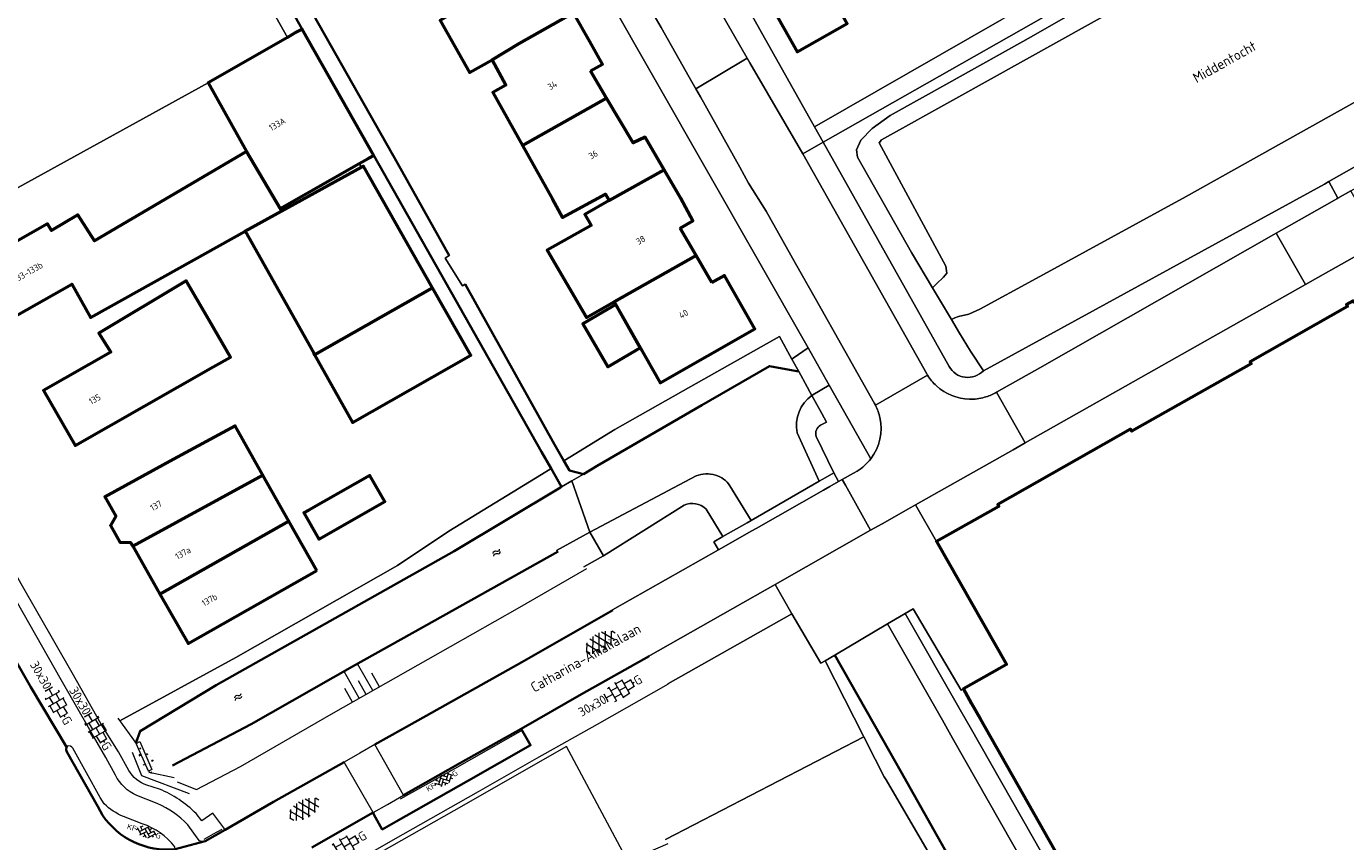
# Model space of a CAD drawing. Header units: metres. Extents: x 113441 to 115918, y 474822 to 477887.
# Tile 97 of 145: x 114415 to 114546, y 476439 to 476520. Entities that reach past the tile are written whole.
import ezdxf
from ezdxf.enums import TextEntityAlignment as Align

# ---------------------------------------------------------------- set-up
doc = ezdxf.new("R2010")
doc.units = ezdxf.units.M
doc.layers.get('0').update_dxf_attribs({"color": 252})
for name, color, linetype, lineweight in [('B-WE-GK-BESCHOEIING-G', 252, 'GK-BESCHOEIING', 35), ('B-WE-GK-KEERWAND_DAMWAND_STAAL-G', 30, 'Continuous', 18), ('B-WE-GR-GROENVOORZIENING-GV', 252, 'Continuous', 18), ('B-WE-GW-TALUD-S', 90, 'Continuous', 18), ('B-WE-GW-TALUD_KRUIN-G', 252, 'Continuous', 18), ('B-WE-IE-TERREINAFSCHEIDING_KUNSTMATIG_HEKWERK-G', 252, 'IE-TERREINAFSCHEIDING-KUNSTMATIG', 18), ('B-WE-KW-KUNSTWERK-G', 170, 'Continuous', 18), ('B-WE-OG-BEBOUWING-GV', 7, 'Continuous', 50), ('B-WE-OG-BEBOUWING-T18', 7, 'Continuous', 50), ('B-WE-OG-BEBOUWING_LUIFEL-GV', 7, 'Continuous', 50), ('B-WE-OG-TERREIN_CULTUURSCHEIDING-GV', 252, 'Continuous', 18), ('B-WE-OG-TERREIN_ERF-GV', 252, 'Continuous', 18), ('B-WE-OG-TOPOGRAFIE-T18', 7, 'Continuous', 18), ('B-WE-OG-WATER-GV', 252, 'Continuous', 18), ('B-WE-OG-WATER-S', 130, 'Continuous', 18), ('B-WE-OG-WATER_SLOOT-GV', 252, 'Continuous', 18), ('B-WE-OG-WEG-GV', 252, 'Continuous', 18), ('B-WE-VH-DREMPEL-G', 30, 'Continuous', 18), ('B-WE-VH-KANTOPSLUITING_ELEMENT_VERLAAGDEBAND-G', 252, 'Continuous', 18), ('B-WE-VH-KANTVERHARDING_ASFALT-G', 60, 'Continuous', 35), ('B-WE-VH-KANTVERHARDING_BETONSTRAATSTEEN-G', 60, 'Continuous', 35), ('B-WE-VH-KANTVERHARDING_TEGEL-G', 60, 'Continuous', 18), ('B-WE-VH-ONVERHARD-GV', 252, 'Continuous', 18), ('B-WE-VH-VERHARDING_ASFALT-S', 252, 'Continuous', 18), ('B-WE-VH-VERHARDING_BETON-S', 252, 'Continuous', 18), ('B-WE-VH-VERHARDING_BETONSTRAATSTEEN-S', 252, 'Continuous', 18), ('B-WE-VH-VERHARDING_GESLOTEN-GV', 252, 'Continuous', 18), ('B-WE-VH-VERHARDING_OPEN-GV', 252, 'Continuous', 18), ('B-WE-VH-VERHARDING_TEGEL-S', 252, 'Continuous', 18)]:
    doc.layers.add(name, color=color, linetype=linetype, lineweight=lineweight)
doc.layers.get('0').freeze()
doc.styles.add('NLCS-ISO', font='NLCS-ISO.ttf')
doc.styles.add('NLCS-ISO-ANNOTATIEF-T18', font='NLCS-ISO.ttf', dxfattribs={"height": 1.8})
doc.linetypes.add('GK-BESCHOEIING', pattern='A,30,-5,[1,NLCS.SHX,S=1,R=0,X=0,Y=0],-5', length=40)
doc.linetypes.add('IE-TERREINAFSCHEIDING-KUNSTMATIG', pattern='A,4,[82,NLCS.SHX,S=0.75,R=90,X=0,Y=0],4,-2', length=10)

# ---------------------------------------------------------------- blocks, each defined once
blk = doc.blocks.new('SVH-TEGEL_300X300_DUN_HALFST_KL-SO')
for p, q in [((-3.08, 0.75), (-3, 0.75)), ((-3, -0.83), (-3, 0.83)), ((-3, 0), (-1.5, 0)), ((-1.84, 1.5), (-1.5, 1.5)), ((-1.5, -1.6), (-1.5, 1.6)), ((-1.5, 0.75), (0, 0.75)), ((0, -1.78), (0, 1.78)), ((0, 1.5), (1.5, 1.5)), ((0, 0), (1.5, 0)), ((1.5, -1.6), (1.5, 1.6)), ((1.5, 0.75), (3, 0.75)), ((3, -0.83), (3, 0.83)), ((3, 0), (3.39, 0)), ((-3.08, -0.75), (-3, -0.75)), ((-1.84, -1.5), (-1.5, -1.5)), ((-1.5, -0.75), (0, -0.75)), ((0, -1.5), (1.5, -1.5)), ((1.5, -0.75), (3, -0.75))]:
    blk.add_line(p, q)
at = {"style": 'NLCS-ISO'}
blk.add_attdef('FORMAAT', text='', height=1.8, dxfattribs=at).set_placement((-3.18, 0), align=Align.MIDDLE_RIGHT)
blk.add_attdef('KLEUR', text='', height=1.8, dxfattribs=at).set_placement((3.49, 0), align=Align.MIDDLE_LEFT)
at = {"style": 'NLCS-ISO', "flags": 1}
blk.add_attdef('FUNCTIE', text='', height=1.8, dxfattribs=at).set_placement((0.12, -3.58), align=Align.MIDDLE_CENTER)
blk = doc.blocks.new('SVH-ASFALT-SO')
at = {"ltscale": 0.1}
for p, q in [((-2.02, 1.3), (-1.1, 2.9)), ((0.22, -0.04), (-1.38, 2.73)), ((-1.15, 0.42), (0.57, 3.38)), ((1.65, -0.13), (-0.28, 3.22)), ((0, 0), (1.96, 3.4)), ((2.92, 0.07), (0.99, 3.42)), ((1.31, -0.14), (3.19, 3.13)), ((4.02, 0.57), (2.43, 3.33)), ((-1.63, 0.76), (-2.07, 1.52)), ((2.79, 0.04), (4.24, 2.55)), ((4.7, 1.8), (4.29, 2.51))]:
    blk.add_line(p, q, dxfattribs=at)
at = {"style": 'NLCS-ISO'}
blk.add_attdef('KLEUR', text='', height=1.8, dxfattribs=at).set_placement((6.35, 1.54), align=Align.MIDDLE_LEFT)
at = {"style": 'NLCS-ISO', "flags": 1}
blk.add_attdef('FUNCTIE', text='', height=1.8, dxfattribs=at).set_placement((0.87, -2.83), align=Align.MIDDLE_CENTER)
blk = doc.blocks.new('SVH-BSS_KEIFORMAAT_KEPER_KL-SO')
for p, q in [((-3.44, -0.47), (-2.97, 0)), ((-3.31, 0.34), (-1.48, -1.48)), ((-2.52, 1.03), (-1.48, 0)), ((-2.23, -0.74), (0, 1.48)), ((-2.23, 0.74), (-1.57, 1.4)), ((-1.77, -1.77), (0, 0)), ((-0.74, 0.74), (1.48, -1.48)), ((-0.1, 1.58), (1.48, 0)), ((0.74, 0.74), (1.4, 1.4)), ((0.74, -0.74), (2.46, 0.98)), ((1.06, -1.91), (2.97, 0)), ((2.23, 0.74), (3.31, -0.34)), ((-0.74, -0.74), (0.5, -1.99)), ((-0.52, -2), (0, -1.48)), ((2.23, -0.74), (2.72, -1.24))]:
    blk.add_line(p, q)
at = {"style": 'NLCS-ISO'}
blk.add_attdef('FORMAAT', text='', height=1.8, dxfattribs=at).set_placement((-3.47, -0.23), align=Align.MIDDLE_RIGHT)
blk.add_attdef('KLEUR', text='', height=1.8, dxfattribs=at).set_placement((3.32, -0.22), align=Align.MIDDLE_LEFT)
at = {"style": 'NLCS-ISO', "flags": 1}
blk.add_attdef('FUNCTIE', text='', height=1.8, dxfattribs=at).set_placement((0.12, -3.58), align=Align.MIDDLE_CENTER)
blk = doc.blocks.new('SGW-TALUD-SO')
for p, q in [((0, 0.502), (0.502, 0.502)), ((0, 0.251), (1.004, 0.251)), ((0, 0), (0.502, 0)), ((0, -0.251), (1.004, -0.251)), ((0, -0.502), (0.502, -0.502))]:
    blk.add_line(p, q)
blk = doc.blocks.new('SVH-BETON-SO')
for p, q in [((-2.09, 0), (-1.91, 0)), ((-2, -0.16), (-2.09, 0)), ((-2, -0.16), (-1.91, 0)), ((-0.52, 0.76), (-0.33, 0.76)), ((-0.43, 0.59), (-0.52, 0.76)), ((-0.43, 0.59), (-0.33, 0.76)), ((1.25, 1.31), (1.16, 1.08)), ((1.16, 1.07), (1.26, 0.97)), ((1.25, 1.31), (1.35, 1.21)), ((1.35, 1.21), (1.26, 0.98)), ((3.15, 0), (3.34, 0)), ((3.25, -0.16), (3.15, 0)), ((3.25, -0.16), (3.34, 0)), ((-1, -0.74), (-0.9, -0.64)), ((-1, -0.74), (-0.77, -0.83)), ((-0.9, -0.64), (-0.67, -0.73)), ((-0.77, -0.83), (-0.67, -0.73)), ((1.15, -0.65), (1.34, -0.65)), ((1.25, -0.81), (1.15, -0.65)), ((1.25, -0.81), (1.34, -0.65))]:
    blk.add_line(p, q)
for centre in [(-1.23, 0.61), (-0.9, 0.04), (0, 0), (0.31, 1.11), (1.25, 0), (2.28, 0.72), (-3.01, -0.16), (-2, -0.65), (-0.07, -0.36), (0, -1.05), (2.24, -0.16), (3.25, -0.65)]:
    blk.add_circle(centre, 0.00119)
at = {"style": 'NLCS-ISO', "flags": 1}
blk.add_attdef('FUNCTIE', text='', height=1.8, dxfattribs=at).set_placement((0.12, -3.58), align=Align.MIDDLE_CENTER)
blk = doc.blocks.new('SOG-WATER-SO')
at = {"flags": 128}
for points in [[(-2.51, 0.56), (-2.43, 0.7, -0.538831), (-0.42, 0.73, 0.605168), (1.26, 0.93, -4.035705)], [(-2.88, -0.71), (-2.79, -0.57, -0.538831), (-0.79, -0.54, 0.605168), (0.89, -0.34, -4.035705)]]:
    blk.add_lwpolyline(points, format="xyb", dxfattribs=at)

msp = doc.modelspace()

# ---------------------------------------------------------------- linework, layer by layer
at = {"layer": 'B-WE-GK-BESCHOEIING-G', "ltscale": 0.5, "flags": 128}
for points in [[(114442.56, 476519.82), (114402.68, 476590.545), (114398.555, 476597.861), (114399.114, 476598.178)], [(114457.169, 476497.319), (114452.048, 476506.508), (114403.999, 476591.297)], [(114449.68, 476507.27), (114442.56, 476519.82)], [(114468.335, 476474.337), (114467.289, 476476.143), (114466.33, 476477.798), (114449.68, 476507.27)], [(114458.755, 476494.472), (114467.628, 476478.55), (114468.567, 476476.927)], [(114482.257, 476482.445), (114488.98, 476486.34), (114491.694, 476485.827)], [(114491.694, 476485.827), (114491.885, 476485.791)], [(114470.498, 476475.59), (114471.86, 476476.42), (114482.257, 476482.445)], [(114468.567, 476476.927), (114469.131, 476475.954), (114470.498, 476475.59)], [(114426.478, 476450.05), (114434.02, 476454.63), (114457.67, 476467.94), (114468.237, 476474.278)], [(114468.237, 476474.278), (114468.335, 476474.337)], [(114467.985, 476467.923), (114454.621, 476460.436), (114447.59, 476456.474), (114437.525, 476450.739), (114429.715, 476446.649)], [(114500.879, 476448.089), (114495.462, 476457.623)], [(114426.062, 476448.865), (114426.478, 476450.05)], [(114502, 476446.118), (114500.879, 476448.089)], [(114519.088, 476412.781), (114520.37, 476413.493), (114502, 476446.118)]]:
    msp.add_lwpolyline(points, dxfattribs=at)
at = {"layer": 'B-WE-GK-KEERWAND_DAMWAND_STAAL-G'}
for points in [[(114426.505, 476450.145), (114426.036, 476449.014), (114426.104, 476448.848)], [(114427.322, 476446.096), (114427.372, 476445.996), (114429.868, 476445.466)]]:
    msp.add_lwpolyline(points, dxfattribs=at)
at = {"layer": 'B-WE-GR-GROENVOORZIENING-GV'}
for points in [[(114551.836, 476534.383), (114552.206, 476534.585), (114550.645, 476537.483), (114549.965, 476538.744), (114549.45, 476539.7), (114526.51, 476526.91), (114494.323, 476508.586), (114506.809, 476486.29)], [(114510.224, 476485.873), (114508.94, 476487.82), (114507.866, 476489.613), (114507.053, 476490.971), (114505.165, 476494.123), (114503.07, 476497.62), (114497.736, 476507.103), (114497.633, 476507.822), (114498.044, 476508.798), (114499.174, 476509.928), (114500.966, 476511.242), (114506.797, 476514.495), (114514.977, 476519.058), (114536.876, 476531.65), (114544.59, 476535.835), (114545.607, 476536.282), (114546.247, 476536.509)], [(114478.655, 476439.282), (114498.366, 476449.482), (114494.525, 476457.055), (114494.084, 476456.81), (114491.205, 476461.731), (114478.873, 476454.745)]]:
    msp.add_lwpolyline(points, dxfattribs=at)
msp.add_lwpolyline([(114506.809, 476486.29, 0.4984884), (114510.224, 476485.873)], format="xyb", dxfattribs=at)
msp.add_lwpolyline([(114563.886, 476355.456), (114563.384, 476356.336), (114557.051, 476367.441), (114544.473, 476389.358), (114531.344, 476412.687), (114531.654, 476412.863), (114509.909, 476451.297), (114509.893, 476451.325), (114509.046, 476452.822), (114508.232, 476454.261), (114508.015, 476454.138), (114503.244, 476462.218), (114502.469, 476461.761), (114507.922, 476452.171), (114508.9, 476450.45), (114543.666, 476389.306), (114546.024, 476385.16), (114562.129, 476357.097), (114562.259, 476356.966), (114563.052, 476356.168), (114563.618, 476355.244), (114563.783, 476354.349), (114565.337, 476351.585), (114565.885, 476351.95)], close=True, dxfattribs=at)
at = {"layer": 'B-WE-GW-TALUD_KRUIN-G'}
for points in [[(114430.156, 476445.026), (114432.076, 476444.254), (114436.447, 476446.547), (114445.699, 476451.891), (114455.098, 476457.218), (114463.951, 476462.242), (114470.848, 476466.219)], [(114424.262, 476451.357), (114426.104, 476448.848)]]:
    msp.add_lwpolyline(points, dxfattribs=at)
at = {"layer": 'B-WE-IE-TERREINAFSCHEIDING_KUNSTMATIG_HEKWERK-G'}
for points in [[(114478.876, 476438.856), (114474.904, 476437.137), (114468.813, 476448.534), (114457.642, 476442.157), (114438.83, 476431.474), (114447.806, 476415.646)], [(114425.694, 476447.966), (114426.614, 476445.662), (114431.355, 476443.868)]]:
    msp.add_lwpolyline(points, dxfattribs=at)
at = {"layer": 'B-WE-KW-KUNSTWERK-G'}
msp.add_lwpolyline([(114426.104, 476448.848), (114426.466, 476449.016), (114427.654, 476446.25), (114427.322, 476446.096), (114426.104, 476448.848)], dxfattribs=at)
at = {"layer": 'B-WE-OG-BEBOUWING-GV'}
for points in [[(114467.756, 476524.597), (114466.668, 476526.522), (114465.383, 476525.798), (114463.829, 476528.543), (114455.564, 476523.883), (114457.144, 476521.176), (114456.272, 476520.686), (114459.179, 476515.513), (114461.432, 476516.749), (114464.133, 476518.389), (114469.536, 476521.435)], [(114491.685, 476529.233), (114486.721, 476526.432), (114491.723, 476517.564), (114496.691, 476520.359)], [(114471.212, 476515.676), (114472.404, 476516.348), (114471.144, 476518.577), (114469.536, 476521.435), (114464.133, 476518.389), (114461.432, 476516.749), (114462.812, 476514.233), (114461.497, 476513.511), (114464.448, 476508.24), (114472.813, 476512.957)], [(114449.68, 476507.27), (114442.56, 476519.82), (114441.994, 476519.5), (114441.128, 476518.999), (114433.23, 476514.47), (114437.04, 476507.64), (114440.382, 476501.981), (114448.246, 476506.454), (114449.115, 476506.949)], [(114472.813, 476512.957), (114464.448, 476508.24), (114467.42, 476502.93), (114468.438, 476501.112), (114472.693, 476503.423), (114473.077, 476502.78), (114478.509, 476505.843), (114476.635, 476509.077), (114475.43, 476508.515)], [(114436.92, 476499.74), (114440.531, 476501.729), (114440.382, 476501.981), (114437.04, 476507.64), (114421.945, 476498.782), (114420.297, 476501.375), (114417.672, 476499.807), (114417.271, 476500.478), (114410.276, 476496.484), (114411.402, 476494.513), (114411.03, 476493.955), (114412.172, 476491.958), (114412.841, 476491.995), (114413.448, 476490.934), (114419.719, 476494.472), (114421.568, 476491.162), (114425, 476493.08)], [(114455.528, 476494.121), (114448.652, 476506.201), (114448.457, 476506.094), (114440.531, 476501.729), (114436.92, 476499.74), (114443.72, 476487.62), (114443.813, 476487.454)], [(114480.124, 476500.049), (114481.377, 476500.756), (114480.132, 476503.041), (114478.509, 476505.843), (114473.077, 476502.78), (114470.64, 476501.406), (114471.261, 476500.288), (114466.9, 476497.865), (114470.801, 476491.16), (114473.519, 476492.703), (114473.557, 476492.725), (114481.705, 476497.319)], [(114483.261, 476494.633), (114481.705, 476497.319), (114473.557, 476492.725), (114478.136, 476484.684), (114487.531, 476490.034), (114484.508, 476495.343)], [(114433.36, 476490.83), (114431.05, 476494.79), (114422.38, 476489.6), (114423.561, 476487.701), (114416.88, 476483.898), (114420.021, 476478.428), (114433.73, 476486.246), (114435.459, 476487.232)], [(114455.528, 476494.121), (114443.813, 476487.454), (114447.581, 476480.738), (114459.337, 476487.429)], [(114438.679, 476475.49), (114438.51, 476475.79), (114435.91, 476480.404), (114429.81, 476477.07), (114422.973, 476473.333), (114424.058, 476471.419), (114423.547, 476470.497), (114424.484, 476468.844), (114425.538, 476468.81), (114425.756, 476468.427)], [(114441.252, 476470.924), (114438.679, 476475.49), (114425.756, 476468.427), (114428.457, 476463.664)], [(114443.247, 476472.023), (114442.754, 476471.742), (114444.229, 476469.144), (114450.791, 476472.868), (114449.308, 476475.473)], [(114444.02, 476466.01), (114441.252, 476470.924), (114428.457, 476463.664), (114431.24, 476458.758)]]:
    msp.add_lwpolyline(points, close=True, dxfattribs=at)
msp.add_lwpolyline([(114579.957, 476436.125), (114569.851, 476453.976), (114547.726, 476493.06), (114547.015, 476492.677), (114546.935, 476492.823), (114546.269, 476492.458), (114546.374, 476492.266), (114536.724, 476486.757), (114536.816, 476486.566), (114524.953, 476479.87), (114524.848, 476480.056), (114511.664, 476472.583), (114511.77, 476472.39), (114505.573, 476468.89), (114512.509, 476456.669), (114511.817, 476456.28), (114508.232, 476454.261), (114509.046, 476452.822), (114509.893, 476451.325), (114509.909, 476451.297), (114531.654, 476412.863)], dxfattribs=at)
at = {"layer": 'B-WE-OG-BEBOUWING_LUIFEL-GV'}
msp.add_lwpolyline([(114473.716, 476492.445), (114470.451, 476490.532), (114472.921, 476486.269), (114476.155, 476488.163)], close=True, dxfattribs=at)
at = {"layer": 'B-WE-OG-TERREIN_CULTUURSCHEIDING-GV'}
for points in [[(114494.9, 476484.45), (114493.282, 476483.466), (114493.192, 476483.411), (114494.181, 476481.611), (114494.65, 476480.757), (114494.058, 476480.47)], [(114499.046, 476477.121), (114494.9, 476484.45)], [(114493.633, 476479.353), (114495.365, 476475.715), (114495.851, 476474.859), (114496.215, 476475.065), (114497.321, 476475.693), (114497.695, 476475.906)], [(114480.497, 476472.506), (114472.484, 476467.474), (114470.544, 476466.4)], [(114483.91, 476468.081), (114483.462, 476468.87), (114484.358, 476469.385), (114482.685, 476472.12)], [(114473.396, 476462.114), (114483.91, 476468.081)], [(114450.393, 476405.93), (114505.323, 476437.043), (114500.556, 476445.212), (114500.373, 476445.526), (114499.483, 476447.28), (114498.366, 476449.482), (114478.655, 476439.282)]]:
    msp.add_lwpolyline(points, dxfattribs=at)
for points in [[(114494.058, 476480.47, 0.3703967), (114493.633, 476479.353)], [(114497.695, 476475.906, 0.0929746), (114499.046, 476477.121)], [(114482.685, 476472.12, 0.3113452), (114480.497, 476472.506)]]:
    msp.add_lwpolyline(points, format="xyb", dxfattribs=at)
at = {"layer": 'B-WE-OG-TERREIN_ERF-GV'}
for points in [[(114403.999, 476591.297), (114452.048, 476506.508), (114457.169, 476497.319), (114456.782, 476497.069), (114458.485, 476494.298), (114458.755, 476494.472), (114467.628, 476478.55), (114468.567, 476476.927), (114469.144, 476477.282), (114473.638, 476480.042), (114481.179, 476484.294), (114489.982, 476489.258), (114491.204, 476487.032), (114491.346, 476487.132), (114492.81, 476488.16), (114472.7, 476523.46)], [(114481.24, 476531.9), (114493.448, 476510.123), (114512.04, 476520.76)], [(114496.691, 476520.359), (114491.723, 476517.564), (114486.721, 476526.432)], [(114469.536, 476521.435), (114471.144, 476518.577), (114472.404, 476516.348), (114471.212, 476515.676), (114472.813, 476512.957), (114475.43, 476508.515), (114476.635, 476509.077), (114478.509, 476505.843), (114480.132, 476503.041), (114481.377, 476500.756), (114480.124, 476500.049), (114481.705, 476497.319), (114483.261, 476494.633), (114484.508, 476495.343), (114487.531, 476490.034), (114478.136, 476484.684), (114473.557, 476492.725), (114473.519, 476492.703), (114470.801, 476491.16), (114466.9, 476497.865), (114471.261, 476500.288), (114470.64, 476501.406), (114473.077, 476502.78), (114472.693, 476503.423), (114468.438, 476501.112), (114467.42, 476502.93), (114464.448, 476508.24), (114461.497, 476513.511), (114462.812, 476514.233), (114461.432, 476516.749), (114459.179, 476515.513), (114456.272, 476520.686)], [(114410.276, 476496.484), (114417.271, 476500.478), (114417.672, 476499.807), (114420.297, 476501.375), (114421.945, 476498.782), (114437.04, 476507.64), (114433.23, 476514.47), (114399.368, 476495.823)], [(114424.458, 476451.09), (114435.999, 476457.377), (114452.058, 476466.511), (114457.153, 476469.918), (114466.331, 476475.554), (114467.289, 476476.143), (114466.33, 476477.798), (114449.68, 476507.27), (114449.115, 476506.949), (114448.246, 476506.454), (114448.457, 476506.094), (114448.652, 476506.201), (114455.528, 476494.121), (114459.337, 476487.429), (114447.581, 476480.738), (114443.813, 476487.454), (114443.72, 476487.62), (114436.92, 476499.74), (114425, 476493.08), (114421.568, 476491.162), (114419.719, 476494.472), (114413.448, 476490.934)], [(114422.617, 476450.739), (114422.618, 476450.738)]]:
    msp.add_lwpolyline(points, dxfattribs=at)
for points in [[(114448.457, 476506.094), (114448.246, 476506.454), (114440.382, 476501.981), (114440.531, 476501.729)], [(114433.36, 476490.83), (114435.459, 476487.232), (114433.73, 476486.246), (114420.021, 476478.428), (114416.88, 476483.898), (114423.561, 476487.701), (114422.38, 476489.6), (114431.05, 476494.79)], [(114441.252, 476470.924), (114444.02, 476466.01), (114431.24, 476458.758), (114428.457, 476463.664), (114425.756, 476468.427), (114425.538, 476468.81), (114424.484, 476468.844), (114423.547, 476470.497), (114424.058, 476471.419), (114422.973, 476473.333), (114429.81, 476477.07), (114435.91, 476480.404), (114438.51, 476475.79), (114438.679, 476475.49)], [(114443.247, 476472.023), (114449.308, 476475.473), (114450.791, 476472.868), (114444.229, 476469.144), (114442.754, 476471.742)]]:
    msp.add_lwpolyline(points, close=True, dxfattribs=at)
at = {"layer": 'B-WE-OG-WATER-GV'}
for points in [[(114403.999, 476591.297), (114403.91, 476591.246), (114400.908, 476596.461), (114401.032, 476596.533), (114399.86, 476598.601), (114399.114, 476598.178), (114398.555, 476597.861), (114402.68, 476590.545), (114442.56, 476519.82), (114449.68, 476507.27), (114466.33, 476477.798), (114467.289, 476476.143), (114468.335, 476474.337), (114469.358, 476474.93), (114470.498, 476475.59), (114469.131, 476475.954), (114468.567, 476476.927), (114467.628, 476478.55), (114458.755, 476494.472), (114458.485, 476494.298), (114456.782, 476497.069), (114457.169, 476497.319), (114452.048, 476506.508)], [(114500.704, 476460.718), (114495.462, 476457.623), (114500.879, 476448.089), (114502, 476446.118), (114520.37, 476413.493), (114519.088, 476412.781), (114506.882, 476406.126), (114507.307, 476405.249), (114508.207, 476405.753), (114512.906, 476396.213), (114512.881, 476396.177), (114519.529, 476382.556), (114532.844, 476389.652), (114532.878, 476389.575), (114533.831, 476387.433), (114533.925, 476387.222), (114535.382, 476384.121), (114541.942, 476388.187), (114539.159, 476393.082), (114507.162, 476449.359), (114506.148, 476451.143)]]:
    msp.add_lwpolyline(points, close=True, dxfattribs=at)
for points in [[(114547.81, 476535.4), (114507.475, 476512.928), (114500.12, 476508.83), (114499.87, 476508.52), (114506.5, 476496.26), (114506.6, 476495.57), (114506.27, 476495.17), (114505.555, 476494.492), (114505.165, 476494.123), (114507.053, 476490.971), (114507.404, 476491.114), (114507.76, 476491.26), (114508.79, 476491.48), (114509.86, 476491.98), (114515.462, 476495.039), (114530.37, 476503.18), (114560.41, 476520.02)], [(114493.192, 476483.411), (114493.024, 476483.717), (114492.719, 476484.272), (114491.885, 476485.791), (114491.694, 476485.827), (114488.98, 476486.34), (114482.257, 476482.445), (114471.86, 476476.42), (114470.498, 476475.59), (114469.358, 476474.93), (114471.14, 476469.84), (114481.691, 476475.417)], [(114485.061, 476474.448), (114487.162, 476470.997), (114493.919, 476474.883), (114491.716, 476479.717)], [(114467.822, 476468.014), (114471.14, 476469.84), (114469.358, 476474.93), (114468.335, 476474.337), (114468.237, 476474.278), (114457.67, 476467.94), (114434.02, 476454.63), (114426.503, 476450.065)]]:
    msp.add_lwpolyline(points, dxfattribs=at)
for points in [[(114491.716, 476479.717, -0.2922918), (114493.192, 476483.411)], [(114481.691, 476475.417, -0.1763744), (114483.619, 476475.498)], [(114483.619, 476475.498, -0.1621465), (114485.061, 476474.448)]]:
    msp.add_lwpolyline(points, format="xyb", dxfattribs=at)
at = {"layer": 'B-WE-OG-WATER_SLOOT-GV'}
for points in [[(114402.68, 476590.545), (114401.248, 476589.714), (114409.206, 476575.602), (114433.828, 476531.943), (114441.128, 476518.999), (114441.994, 476519.5), (114442.56, 476519.82)], [(114595.188, 476532.266), (114598.76, 476534.281), (114599.169, 476534.512), (114598.195, 476536.626), (114596.962, 476538.743), (114596.017, 476540.365), (114581.308, 476532.042), (114560.41, 476520.02), (114530.37, 476503.18), (114515.462, 476495.039), (114509.86, 476491.98), (114508.79, 476491.48), (114507.76, 476491.26), (114507.404, 476491.114), (114507.053, 476490.971), (114507.866, 476489.613), (114508.94, 476487.82), (114510.224, 476485.873), (114544.108, 476504.419), (114544.53, 476504.659), (114593.671, 476532.569)], [(114482.257, 476482.445), (114488.98, 476486.34), (114491.694, 476485.827), (114491.885, 476485.791), (114491.204, 476487.032), (114489.982, 476489.258), (114481.179, 476484.294), (114473.638, 476480.042), (114469.144, 476477.282), (114468.567, 476476.927), (114469.131, 476475.954), (114470.498, 476475.59), (114471.86, 476476.42)], [(114508.9, 476450.45), (114507.922, 476452.171), (114502.469, 476461.761), (114501.897, 476461.423), (114500.704, 476460.718), (114506.148, 476451.143), (114507.162, 476449.359), (114539.159, 476393.082), (114541.942, 476388.187), (114543.666, 476389.306)], [(114502, 476446.118), (114500.879, 476448.089), (114495.462, 476457.623), (114494.525, 476457.055), (114498.366, 476449.482), (114499.483, 476447.28), (114500.373, 476445.526), (114500.556, 476445.212), (114505.323, 476437.043), (114509.843, 476429.297), (114516.636, 476416.918), (114519.088, 476412.781), (114520.37, 476413.493)]]:
    msp.add_lwpolyline(points, close=True, dxfattribs=at)
for points in [[(114546.247, 476536.509), (114545.607, 476536.282), (114544.59, 476535.835), (114536.876, 476531.65), (114514.977, 476519.058), (114506.797, 476514.495), (114500.966, 476511.242), (114499.174, 476509.928), (114498.044, 476508.798), (114497.633, 476507.822), (114497.736, 476507.103), (114503.07, 476497.62), (114505.165, 476494.123), (114505.555, 476494.492), (114506.27, 476495.17), (114506.6, 476495.57), (114506.5, 476496.26), (114499.87, 476508.52), (114500.12, 476508.83), (114507.475, 476512.928), (114547.81, 476535.4)], [(114494.65, 476480.757), (114494.181, 476481.611), (114493.192, 476483.411)], [(114491.716, 476479.717), (114493.919, 476474.883), (114494.506, 476475.221), (114495.365, 476475.715), (114493.633, 476479.353)], [(114494.058, 476480.47), (114494.65, 476480.757)], [(114468.237, 476474.278), (114468.335, 476474.337), (114467.289, 476476.143), (114466.331, 476475.554), (114457.153, 476469.918), (114452.058, 476466.511), (114435.999, 476457.377), (114424.458, 476451.09)], [(114481.691, 476475.417), (114471.14, 476469.84), (114472.484, 476467.474), (114480.497, 476472.506)], [(114482.685, 476472.12), (114484.358, 476469.385), (114486.767, 476470.77), (114487.162, 476470.997), (114485.061, 476474.448)], [(114426.503, 476450.065), (114434.02, 476454.63), (114457.67, 476467.94), (114468.237, 476474.278)], [(114470.544, 476466.4), (114472.484, 476467.474), (114471.14, 476469.84), (114467.822, 476468.014)]]:
    msp.add_lwpolyline(points, dxfattribs=at)
for points in [[(114493.192, 476483.411, 0.2922918), (114491.716, 476479.717)], [(114493.633, 476479.353, -0.3703967), (114494.058, 476480.47)], [(114483.619, 476475.498, 0.1763744), (114481.691, 476475.417)], [(114485.061, 476474.448, 0.1621465), (114483.619, 476475.498)], [(114480.497, 476472.506, -0.3113452), (114482.685, 476472.12)]]:
    msp.add_lwpolyline(points, format="xyb", dxfattribs=at)
at = {"layer": 'B-WE-OG-WEG-GV'}
msp.add_lwpolyline([(114595.556, 476531.605), (114595.188, 476532.266), (114593.671, 476532.569), (114544.53, 476504.659), (114545.417, 476503.023), (114546.709, 476503.76)], close=True, dxfattribs=at)
at = {"layer": 'B-WE-VH-DREMPEL-G'}
for points in [[(114449.787, 476448.721), (114448.309, 476447.867), (114446.749, 476446.974)], [(114452.633, 476443.694), (114449.787, 476448.721)], [(114449.624, 476441.986), (114446.749, 476446.974)], [(114449.624, 476441.986), (114451.055, 476442.777), (114452.633, 476443.694)]]:
    msp.add_lwpolyline(points, dxfattribs=at)
at = {"layer": 'B-WE-VH-KANTOPSLUITING_ELEMENT_VERLAAGDEBAND-G'}
for points in [[(114452.345, 476443.321), (114457.737, 476446.337), (114464.504, 476450.181)], [(114434.583, 476440.277), (114433.741, 476439.816), (114432.82, 476439.28)]]:
    msp.add_lwpolyline(points, dxfattribs=at)
at = {"layer": 'B-WE-VH-KANTVERHARDING_ASFALT-G'}
msp.add_lwpolyline([(114446.749, 476446.974), (114439.737, 476443.036), (114434.935, 476440.266), (114432.95, 476439.144), (114429.966, 476438.337, -0.2776302), (114422.745, 476441.726), (114422.269, 476442.575), (114419.221, 476447.989, -0.3147395), (114419.208, 476448.45), (114415.629, 476454.418), (114413.369, 476458.372), (114413.214, 476458.299), (114407.787, 476467.784), (114402.391, 476477.445), (114397.689, 476485.787), (114393.914, 476492.454), (114386.997, 476504.674), (114382.948, 476511.864), (114376.422, 476523.36)], format="xyb", dxfattribs=at)
for points in [[(114473.422, 476462.071), (114464.375, 476456.917), (114454.05, 476451.113), (114449.787, 476448.721)], [(114452.633, 476443.694), (114458.284, 476446.903), (114464.333, 476450.294), (114470.325, 476453.718), (114477.049, 476457.514)], [(114443.545, 476438.501), (114449.624, 476441.986)]]:
    msp.add_lwpolyline(points, dxfattribs=at)
at = {"layer": 'B-WE-VH-KANTVERHARDING_BETONSTRAATSTEEN-G'}
msp.add_lwpolyline([(114449.624, 476441.986), (114449.696, 476441.793), (114450.534, 476440.302), (114451.895, 476441.067), (114459.081, 476445.156), (114465.254, 476448.656), (114464.333, 476450.294)], dxfattribs=at)
at = {"layer": 'B-WE-VH-KANTVERHARDING_TEGEL-G'}
for points in [[(114432.95, 476439.144, -0.3820855), (114432.255, 476439.318), (114431.209, 476440.747, 0.1101768), (114428.184, 476442.856), (114426.16, 476443.659, -0.1704743), (114424.029, 476445.675), (114423.071, 476447.449), (114421.505, 476450.195), (114418.629, 476455.162), (114413.613, 476464.02), (114408.958, 476472.348), (114403.132, 476482.63), (114398.02, 476491.659)], [(114434.935, 476440.266), (114434.802, 476440.451), (114433.714, 476441.921), (114432.612, 476441.14), (114432.064, 476441.866, 0.0931279), (114428.405, 476444.308), (114427.147, 476444.689, -0.1722731), (114425.359, 476446.154), (114424.34, 476447.999), (114422.618, 476450.739), (114419.745, 476455.855), (114414.685, 476464.71), (114409.999, 476473.02), (114404.299, 476483.225), (114398.915, 476492.652)], [(114429.966, 476438.337), (114429.917, 476438.567, 0.1509315), (114426.7, 476440.851), (114424.831, 476441.571, -0.0927903), (114422.922, 476442.837), (114422.514, 476443.474), (114419.811, 476448.353, 0.3736942), (114419.259, 476448.561), (114419.208, 476448.45)]]:
    msp.add_lwpolyline(points, format="xyb", dxfattribs=at)
msp.add_lwpolyline([(114445.892, 476435.968), (114451.612, 476439.266), (114460.088, 476444.077), (114465.893, 476447.381), (114471.9, 476450.741), (114478.955, 476454.759)], dxfattribs=at)
at = {"layer": 'B-WE-VH-ONVERHARD-GV'}
msp.add_lwpolyline([(114382.467, 476532.045), (114391.74, 476515.535), (114394.318, 476510.942), (114394.593, 476511.097), (114395.393, 476509.711), (114395.482, 476509.557), (114392.821, 476508.021), (114394.507, 476504.607), (114396.217, 476501.544), (114399.053, 476496.394), (114399.368, 476495.823), (114433.23, 476514.47), (114441.128, 476518.999), (114433.828, 476531.943)], dxfattribs=at)
at = {"layer": 'B-WE-VH-VERHARDING_GESLOTEN-GV'}
for points in [[(114482.7, 476524.048), (114477.547, 476521.171), (114478.223, 476519.982), (114481.011, 476515.058), (114481.666, 476513.889), (114486.757, 476516.933), (114486.124, 476518.023), (114483.349, 476522.899)], [(114492.279, 476507.423), (114487.022, 476516.476), (114486.757, 476516.933), (114481.666, 476513.889), (114481.887, 476513.494), (114482.122, 476513.075), (114486.031, 476506.098), (114486.913, 476504.523), (114488.65, 476501.73), (114491.568, 476496.542), (114493.512, 476493.087), (114499.411, 476482.601), (114499.496, 476482.447), (114504.686, 476485.423), (114504.605, 476485.558)], [(114546.709, 476503.76), (114545.417, 476503.023), (114545.305, 476502.959), (114545.075, 476502.828), (114540.603, 476500.279), (114539.299, 476499.535), (114542.207, 476494.431), (114543.451, 476495.133), (114548.121, 476497.772), (114549.588, 476498.601)], [(114542.207, 476494.431), (114539.299, 476499.535), (114515.82, 476486.151), (114511.53, 476483.732), (114514.37, 476478.702)]]:
    msp.add_lwpolyline(points, close=True, dxfattribs=at)
for points in [[(114504.686, 476485.423), (114499.496, 476482.447)], [(114497.695, 476475.906), (114497.321, 476475.693), (114496.215, 476475.065), (114496.524, 476474.51), (114499.028, 476470.019), (114500.171, 476470.669), (114503.026, 476472.292), (114503.493, 476472.555), (114513.171, 476478.024), (114514.37, 476478.702), (114511.53, 476483.732)], [(114511.53, 476483.732), (114511.417, 476483.669)], [(114476.937, 476457.486), (114489.562, 476464.636), (114499.028, 476470.019), (114496.524, 476474.51), (114496.215, 476475.065), (114495.851, 476474.859), (114494.968, 476474.358), (114494.341, 476474.002), (114487.653, 476470.206), (114487.224, 476469.962), (114483.91, 476468.081), (114473.396, 476462.114)]]:
    msp.add_lwpolyline(points, dxfattribs=at)
for points in [[(114505.559, 476484.375, -0.0681497), (114504.686, 476485.423)], [(114508.839, 476483.047, -0.1804433), (114505.559, 476484.375)], [(114511.417, 476483.669, -0.0580606), (114510.336, 476483.229)], [(114499.496, 476482.447, -0.0666212), (114499.95, 476481.212)], [(114510.336, 476483.229, -0.074767), (114508.839, 476483.047)], [(114499.95, 476481.212, -0.22191), (114499.046, 476477.121)], [(114499.046, 476477.121, -0.0929746), (114497.695, 476475.906)]]:
    msp.add_lwpolyline(points, format="xyb", dxfattribs=at)
at = {"layer": 'B-WE-VH-VERHARDING_OPEN-GV'}
for points in [[(114438.254, 476590.44), (114438.047, 476590.807), (114437.367, 476592.011), (114436.343, 476593.825), (114435.969, 476594.486), (114435.664, 476595.026), (114418.92, 476624.67), (114410.6, 476639.59), (114404.89, 476649.94), (114403.89, 476651.29), (114402.75, 476652.15), (114402.58, 476652.195), (114401.23, 476652.55), (114399.672, 476652.156), (114419.94, 476616.8), (114438.81, 476583.44), (114456.93, 476551.29), (114472.7, 476523.46), (114492.81, 476488.16), (114494.9, 476484.45), (114499.046, 476477.121)], [(114499.496, 476482.447), (114499.411, 476482.601), (114493.512, 476493.087), (114491.568, 476496.542), (114488.65, 476501.73), (114486.913, 476504.523), (114486.031, 476506.098), (114482.122, 476513.075), (114481.887, 476513.494), (114481.666, 476513.889), (114481.011, 476515.058), (114478.223, 476519.982), (114477.547, 476521.171), (114476.964, 476522.197), (114473.513, 476528.266), (114468.4, 476537.26), (114468.318, 476537.406), (114464.9, 476543.457), (114455.84, 476559.5), (114442.92, 476582.18), (114438.254, 476590.44)], [(114506.809, 476486.29), (114494.323, 476508.586), (114492.279, 476507.423), (114504.605, 476485.558), (114504.686, 476485.423)], [(114539.299, 476499.535), (114540.603, 476500.279), (114545.075, 476502.828), (114545.305, 476502.959), (114545.417, 476503.023), (114544.53, 476504.659), (114544.108, 476504.419), (114510.224, 476485.873)], [(114511.417, 476483.669), (114511.53, 476483.732), (114515.82, 476486.151), (114539.299, 476499.535)], [(114548.121, 476497.772), (114543.451, 476495.133), (114542.207, 476494.431), (114514.37, 476478.702), (114513.171, 476478.024), (114503.493, 476472.555), (114505.573, 476468.89), (114511.77, 476472.39), (114511.664, 476472.583), (114524.848, 476480.056), (114524.953, 476479.87), (114536.816, 476486.566), (114536.724, 476486.757), (114546.374, 476492.266)], [(114478.873, 476454.745), (114491.205, 476461.731), (114489.562, 476464.636), (114476.937, 476457.486)], [(114422.618, 476450.738), (114422.617, 476450.739)]]:
    msp.add_lwpolyline(points, dxfattribs=at)
for points in [[(114549.45, 476539.7), (114548.92, 476541.94), (114545.28, 476539.804), (114527.72, 476529.5), (114512.04, 476520.76), (114493.448, 476510.123), (114494.323, 476508.586), (114526.51, 476526.91)], [(114481.24, 476531.9), (114478.988, 476530.699), (114479.66, 476529.44), (114482.7, 476524.048), (114483.349, 476522.899), (114486.124, 476518.023), (114486.757, 476516.933), (114487.022, 476516.476), (114492.279, 476507.423), (114494.323, 476508.586), (114493.448, 476510.123)], [(114492.81, 476488.16), (114491.346, 476487.132), (114491.204, 476487.032), (114491.885, 476485.791), (114492.719, 476484.272), (114493.024, 476483.717), (114493.192, 476483.411), (114493.282, 476483.466), (114494.9, 476484.45)], [(114487.653, 476470.206), (114494.341, 476474.002), (114494.968, 476474.358), (114495.851, 476474.859), (114495.365, 476475.715), (114494.506, 476475.221), (114493.919, 476474.883), (114487.162, 476470.997), (114486.767, 476470.77), (114484.358, 476469.385), (114483.462, 476468.87), (114483.91, 476468.081), (114487.224, 476469.962)], [(114501.897, 476461.423), (114502.469, 476461.761), (114503.244, 476462.218), (114508.015, 476454.138), (114508.232, 476454.261), (114511.817, 476456.28), (114512.509, 476456.669), (114505.573, 476468.89), (114503.493, 476472.555), (114503.026, 476472.292), (114500.171, 476470.669), (114499.028, 476470.019), (114489.562, 476464.636), (114491.205, 476461.731), (114494.084, 476456.81), (114494.525, 476457.055), (114495.462, 476457.623), (114500.704, 476460.718)]]:
    msp.add_lwpolyline(points, close=True, dxfattribs=at)
for points in [[(114510.224, 476485.873, -0.4984884), (114506.809, 476486.29)], [(114504.686, 476485.423, 0.0681497), (114505.559, 476484.375)], [(114505.559, 476484.375, 0.1804433), (114508.839, 476483.047)], [(114510.336, 476483.229, 0.0580606), (114511.417, 476483.669)], [(114499.95, 476481.212, 0.0666212), (114499.496, 476482.447)], [(114508.839, 476483.047, 0.074767), (114510.336, 476483.229)], [(114499.046, 476477.121, 0.22191), (114499.95, 476481.212)]]:
    msp.add_lwpolyline(points, format="xyb", dxfattribs=at)

# ---------------------------------------------------------------- block references
at = {"layer": 'B-WE-GW-TALUD-S', "xscale": 3.053581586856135, "yscale": 3.053581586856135, "zscale": 3.053581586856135, "rotation": 119.6738622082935}
msp.add_blockref('SGW-TALUD-SO', (114448.916, 476453.714), dxfattribs=at)
at = {"layer": 'B-WE-OG-WATER-S', "xscale": 0.2, "yscale": 0.2, "zscale": 0.2, "rotation": 29.66966834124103}
for p in [(114462.046, 476467.871), (114436.381, 476453.519)]:
    msp.add_blockref('SOG-WATER-SO', p, dxfattribs=at)
at = {"layer": 'B-WE-VH-VERHARDING_ASFALT-S'}
for p, xscale, yscale, zscale, rotation in [((114472.059, 476457.853), 0.5, 0.5, 0.5, 29.34195952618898), ((114442.631, 476441.264), 0.4999999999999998, 0.4999999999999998, 0.4999999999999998, 29.31339492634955)]:
    msp.add_blockref('SVH-ASFALT-SO', p, dxfattribs=dict(at, xscale=xscale, yscale=yscale, zscale=zscale, rotation=rotation))
at = {"layer": 'B-WE-VH-VERHARDING_BETON-S', "xscale": 0.5, "yscale": 0.5, "zscale": 0.5, "rotation": 293.8761990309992}
msp.add_blockref('SVH-BETON-SO', (114426.926, 476447.447), dxfattribs=at)
at = {"layer": 'B-WE-VH-VERHARDING_BETONSTRAATSTEEN-S', "xscale": 0.3, "yscale": 0.3, "zscale": 0.3}
for p, rotation in [((114456.621, 476445.289), 29.64003254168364), ((114427.112, 476440.104), 342.9819216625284)]:
    msp.add_blockref('SVH-BSS_KEIFORMAAT_KEPER_KL-SO', p, dxfattribs=dict(at, rotation=rotation)).add_auto_attribs({'FORMAAT': 'KF', 'KLEUR': 'G'})
at = {"layer": 'B-WE-VH-VERHARDING_TEGEL-S'}
for p, xscale, yscale, zscale, rotation in [((114418.161, 476452.949), 0.5, 0.5, 0.5, 299.756160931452), ((114422.082, 476450.407), 0.5, 0.5, 0.5, 300.0699087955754), ((114474.069, 476454.103), 0.4999999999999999, 0.4999999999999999, 0.4999999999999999, 29.44835177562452), ((114446.719, 476438.575), 0.4999999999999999, 0.4999999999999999, 0.4999999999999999, 29.82678642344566)]:
    msp.add_blockref('SVH-TEGEL_300X300_DUN_HALFST_KL-SO', p, dxfattribs=dict(at, xscale=xscale, yscale=yscale, zscale=zscale, rotation=rotation)).add_auto_attribs({'FORMAAT': '30x30', 'KLEUR': 'G'})

# ---------------------------------------------------------------- texts
at = {"layer": 'B-WE-OG-BEBOUWING-T18', "style": 'NLCS-ISO-ANNOTATIEF-T18'}
for s, rotation, p in [('34', 30.5, (114467.426, 476514.222)), ('133A', 29.2, (114440.098, 476510.369)), ('36', 30.5, (114471.477, 476507.345)), ('38', 30.1, (114476.195, 476498.852)), ('133-133b', 29.7, (114415.353, 476495.66)), ('40', 30.1, (114480.447, 476491.511)), ('135', 29.9, (114421.982, 476483.046)), ('137', 29.5, (114428.062, 476472.466)), ('137a', 29.6, (114430.738, 476467.75)), ('137b', 29.6, (114433.374, 476463.103))]:
    msp.add_text(s, height=0.64, rotation=rotation, dxfattribs=at).set_placement(p, align=Align.MIDDLE)
at = {"layer": 'B-WE-OG-TOPOGRAFIE-T18', "style": 'NLCS-ISO-ANNOTATIEF-T18'}
for s, rotation, p in [('Middentocht', 29.2, (114534.177, 476516.568)), ('Catharina-Amalialaan', 29.5, (114470.728, 476457.335))]:
    msp.add_text(s, height=1, rotation=rotation, dxfattribs=at).set_placement(p, align=Align.MIDDLE)

doc.saveas('drawing.dxf')
